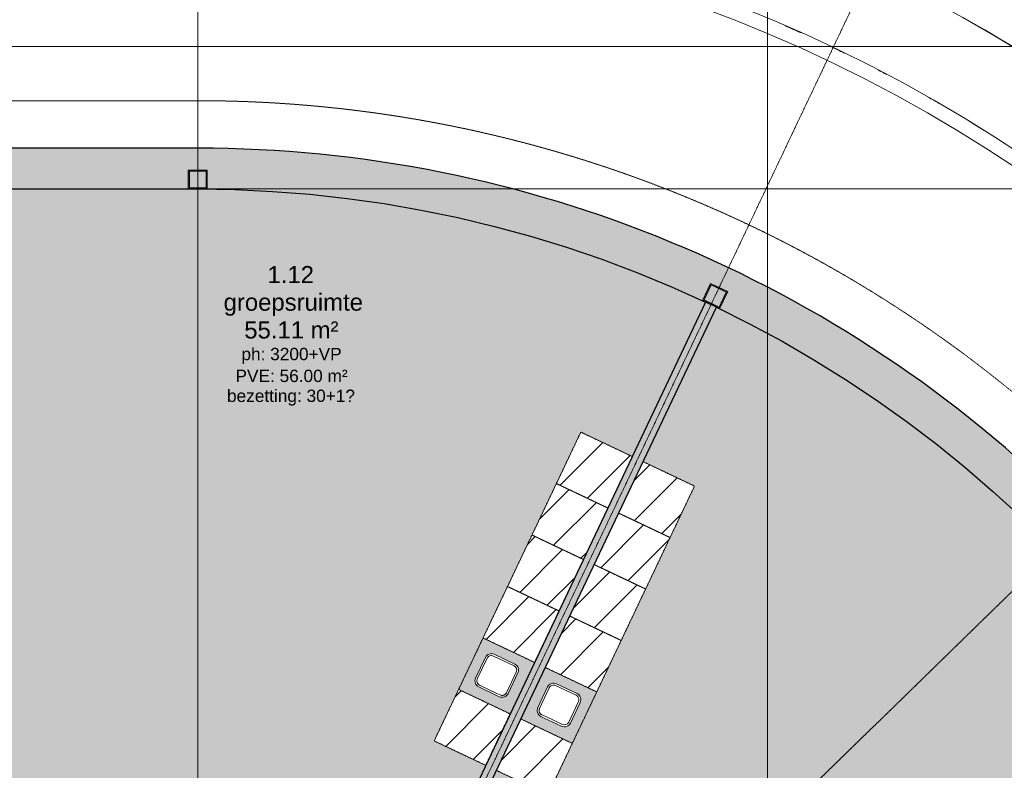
# Model space of a CAD drawing. Header units: millimetres. Extents: x -8912 to 113501, y 3237 to 48799.
# Tile 134 of 137: x 79939 to 90307, y 30578 to 38483. Entities that reach past the tile are written whole.
import ezdxf

# ---------------------------------------------------------------- set-up
doc = ezdxf.new("R2010")
doc.units = ezdxf.units.MM
for name, pattern in [('Hidden', [7.14375, 4.7625, -2.38125]), ('THO_hhidden', [2.5, 1.5, -1]), ('THO_stramienlijn', [20, 17, -1.5, 0, -1.5])]:
    doc.linetypes.add(name, pattern=pattern)
for name, color, linetype, lineweight in [('A-ANNO-DIMS', 7, 'Continuous', 13), ('A-ANNO-DIMS-100', 7, 'Continuous', 13), ('A-AREA-IDEN', 7, 'Continuous', 13), ('A-AREA-PATT', 7, 'Continuous', 13), ('A-GENM', 7, 'Continuous', 13), ('A-WALL', 7, 'Continuous', 25), ('A-WALL-PATT', 7, 'Continuous', 25), ('I-WALL', 7, 'Continuous', 18), ('P-SANR-FIXT', 7, 'Continuous', 13), ('S-COLS', 7, 'Continuous', 13), ('S-GRID', 7, 'Continuous', 13)]:
    doc.layers.add(name, color=color, linetype=linetype, lineweight=lineweight)
doc.layers.add('A-DETL', color=7, linetype='Continuous', lineweight=13, true_color=0x00a600)
doc.layers.add('A-DETL-MBND', color=9, linetype='Continuous', lineweight=13, true_color=0x808080)
doc.styles.add('Arial_2', font='arial.ttf', dxfattribs={"height": 180})
doc.styles.add('Arial_5', font='arial.ttf', dxfattribs={"height": 130})
doc.dimstyles.new('THO_18_-_transparant_blue', dxfattribs={"dimscale": 304.8, "dimtxt": 0.602515, "dimasz": 1.312336, "dimexe": 0.656168, "dimexo": 0.0625, "dimgap": 0.147638, "dimtad": 1, "dimdec": 3, "dimlfac": 304.8, "dimrnd": 0.001, "dimdsep": 46, "dimtxsty": 'Arial_2', "dimblk1": 'DOTSMALL', "dimblk2": 'DOTSMALL', "dimsah": 1, "dimcen": 0.09, "dimdle": 0.656168, "dimadec": 1, "dimazin": 0, "dimtfac": 1, "dimtdec": 4, "dimtix": 1, "dimtmove": 0, "dimatfit": 3, "dimfxl": 0.002153, "dimfxlon": 1, "dimtvp": 1, "dimtolj": 1, "dimtzin": 0, "dimarcsym": 2})

# ---------------------------------------------------------------- blocks, each defined once
blk = doc.blocks.new('NLRS_01_GM_WPB_dummy placeholder_gen_tho - kast 600x600x2100-V22-01 1e verdieping _plotview_')
at = {"layer": 'A-GENM', "true_color": 0x808080}
h = blk.add_hatch(dxfattribs=at)
h.set_pattern_fill('FP_25', color=8, style=0, pattern_type=2)
h.set_pattern_definition([(250.4, (41422.28, 57018.95), (282.6172, -100.6355), [])])
h.paths.add_polyline_path([(-300, 300), (-300, -300), (300, -300), (300, 300), (-125, 300)])
at = {"layer": 'A-GENM', "linetype": 'THO_hhidden'}
for p, q in [((300, 300), (-300, 300)), ((-300, 300), (-300, -300)), ((300, -300), (300, 300)), ((-300, -300), (300, -300))]:
    blk.add_line(p, q, dxfattribs=at)
blk = doc.blocks.new('NLRS_01_GM_WPB_dummy placeholder_gen_tho - kast 600x600x2100-V23-01 1e verdieping _plotview_')
at = {"layer": 'A-GENM', "true_color": 0x808080}
h = blk.add_hatch(dxfattribs=at)
h.set_pattern_fill('FP_26', color=8, style=0, pattern_type=2)
h.set_pattern_definition([(250.4, (41422.28, 56418.95), (282.6172, -100.6355), [])])
h.paths.add_polyline_path([(-300, 300), (-300, -300), (300, -300), (300, 300), (-144, 300)])
at = {"layer": 'A-GENM', "linetype": 'THO_hhidden'}
for p, q in [((300, 300), (-300, 300)), ((-300, 300), (-300, -300)), ((300, -300), (300, 300)), ((-300, -300), (300, -300))]:
    blk.add_line(p, q, dxfattribs=at)
blk = doc.blocks.new('NLRS_01_GM_WPB_dummy placeholder_gen_tho - kast 600x600x2100-V24-01 1e verdieping _plotview_')
at = {"layer": 'A-GENM', "true_color": 0x808080}
h = blk.add_hatch(dxfattribs=at)
h.set_pattern_fill('FP_27', color=8, style=0, pattern_type=2)
h.set_pattern_definition([(250.4, (41422.28, 55818.95), (282.6172, -100.6355), [])])
h.paths.add_polyline_path([(-300, 300), (-300, -300), (300, -300), (300, 300), (-247, 300)])
at = {"layer": 'A-GENM', "linetype": 'THO_hhidden'}
for p, q in [((300, 300), (-300, 300)), ((-300, 300), (-300, -300)), ((300, -300), (300, 300)), ((-300, -300), (300, -300))]:
    blk.add_line(p, q, dxfattribs=at)
blk = doc.blocks.new('NLRS_01_GM_WPB_dummy placeholder_gen_tho - kast 600x600x2100-V25-01 1e verdieping _plotview_')
at = {"layer": 'A-GENM', "true_color": 0x808080}
h = blk.add_hatch(dxfattribs=at)
h.set_pattern_fill('FP_28', color=8, style=0, pattern_type=2)
h.set_pattern_definition([(250.4, (41422.28, 55218.95), (282.6172, -100.6355), [])])
h.paths.add_polyline_path([(-300, 300), (-300, -300), (300, -300), (300, 300), (-243, 300)])
at = {"layer": 'A-GENM', "linetype": 'THO_hhidden'}
for p, q in [((300, 300), (-300, 300)), ((-300, 300), (-300, -300)), ((300, -300), (300, 300)), ((-300, -300), (300, -300))]:
    blk.add_line(p, q, dxfattribs=at)
blk = doc.blocks.new('NLRS_01_GM_WPB_dummy placeholder_gen_tho - kast 600x600x2100-V26-01 1e verdieping _plotview_')
at = {"layer": 'A-GENM', "true_color": 0x808080}
h = blk.add_hatch(dxfattribs=at)
h.set_pattern_fill('FP_29', color=8, style=0, pattern_type=2)
h.set_pattern_definition([(250.4, (41422.28, 54018.95), (282.6172, -100.6355), [])])
h.paths.add_polyline_path([(-300, 300), (-300, -300), (300, -300), (300, 300), (-77, 300)])
at = {"layer": 'A-GENM', "linetype": 'THO_hhidden'}
for p, q in [((300, 300), (-300, 300)), ((-300, 300), (-300, -300)), ((300, -300), (300, 300)), ((-300, -300), (300, -300))]:
    blk.add_line(p, q, dxfattribs=at)
blk = doc.blocks.new('NLRS_73_PF_UN_rvs gootsteen enkel 340x340 ic6zrl2n_gen_bcb - RVS gootsteen enkel 340x340-1972238-01 1e verdieping _plotview_')
at = {"layer": 'P-SANR-FIXT'}
for p, q in [((-81, 20), (-120, 20)), ((-120, 0), (-81, 0)), ((120, 20), (-81, 20)), ((-81, 0), (120, 0)), ((-190, -50), (-190, -290)), ((-170, -290), (-170, -50)), ((170, -50), (170, -290)), ((190, -290), (190, -50)), ((120, -340), (-120, -340)), ((-120, -360), (120, -360))]:
    blk.add_line(p, q, dxfattribs=at)
for centre, radius, start, end in [((-120, -50), 70, 90, 180), ((120, -50), 70, 0, 90), ((120, -50), 50, 0, 90), ((-120, -50), 50, 90, 180), ((-120, -50), 50, 165.9822, 180), ((-120, -50), 50, 151.917, 161.4219), ((-120, -50), 50, 137.768, 146.5606), ((-120, -50), 50, 123.4394, 132.232), ((-120, -50), 50, 108.5781, 118.083), ((-120, -50), 50, 90, 104.0178), ((-120, -290), 70, 180, 270), ((-120, -290), 50, 180, 270), ((120, -290), 70, 270, 360), ((120, -290), 50, 270, 0)]:
    blk.add_arc(centre, radius, start, end, dxfattribs=at)
blk = doc.blocks.new('NLRS_01_GM_WPB_dummy placeholder_gen_tho - kast 600x600x2100-V27-01 1e verdieping _plotview_')
at = {"layer": 'A-GENM', "true_color": 0x808080}
h = blk.add_hatch(dxfattribs=at)
h.set_pattern_fill('FP_30', color=8, style=0, pattern_type=2)
h.set_pattern_definition([(70.4, (-42147.28, -57018.95), (-282.6172, 100.6355), [])])
h.paths.add_polyline_path([(300, -300), (300, 300), (-300, 300), (-300, -300), (137, -300)])
at = {"layer": 'A-GENM', "linetype": 'THO_hhidden'}
for p, q in [((300, 300), (-300, 300)), ((-300, 300), (-300, -300)), ((300, -300), (300, 300)), ((-300, -300), (300, -300))]:
    blk.add_line(p, q, dxfattribs=at)
blk = doc.blocks.new('NLRS_01_GM_WPB_dummy placeholder_gen_tho - kast 600x600x2100-V28-01 1e verdieping _plotview_')
at = {"layer": 'A-GENM', "true_color": 0x808080}
h = blk.add_hatch(dxfattribs=at)
h.set_pattern_fill('FP_31', color=8, style=0, pattern_type=2)
h.set_pattern_definition([(70.4, (-42147.28, -56418.95), (-282.6172, 100.6355), [])])
h.paths.add_polyline_path([(300, -300), (300, 300), (-300, 300), (-300, -300), (53, -300)])
at = {"layer": 'A-GENM', "linetype": 'THO_hhidden'}
for p, q in [((300, 300), (-300, 300)), ((-300, 300), (-300, -300)), ((300, -300), (300, 300)), ((-300, -300), (300, -300))]:
    blk.add_line(p, q, dxfattribs=at)
blk = doc.blocks.new('NLRS_01_GM_WPB_dummy placeholder_gen_tho - kast 600x600x2100-V29-01 1e verdieping _plotview_')
at = {"layer": 'A-GENM', "true_color": 0x808080}
h = blk.add_hatch(dxfattribs=at)
h.set_pattern_fill('FP_32', color=8, style=0, pattern_type=2)
h.set_pattern_definition([(70.4, (-42147.28, -55818.95), (-282.6172, 100.6355), [])])
h.paths.add_polyline_path([(300, -300), (300, 300), (-300, 300), (-300, -300)])
at = {"layer": 'A-GENM', "linetype": 'THO_hhidden'}
for p, q in [((300, 300), (-300, 300)), ((-300, 300), (-300, -300)), ((300, -300), (300, 300)), ((-300, -300), (300, -300))]:
    blk.add_line(p, q, dxfattribs=at)
blk = doc.blocks.new('NLRS_01_GM_WPB_dummy placeholder_gen_tho - kast 600x600x2100-V30-01 1e verdieping _plotview_')
at = {"layer": 'A-GENM', "true_color": 0x808080}
h = blk.add_hatch(dxfattribs=at)
h.set_pattern_fill('FP_33', color=8, style=0, pattern_type=2)
h.set_pattern_definition([(70.4, (-42147.28, -55218.95), (-282.6172, 100.6355), [])])
h.paths.add_polyline_path([(300, -300), (300, 300), (-300, 300), (-300, -300), (255, -300)])
at = {"layer": 'A-GENM', "linetype": 'THO_hhidden'}
for p, q in [((300, 300), (-300, 300)), ((-300, 300), (-300, -300)), ((300, -300), (300, 300)), ((-300, -300), (300, -300))]:
    blk.add_line(p, q, dxfattribs=at)
blk = doc.blocks.new('NLRS_01_GM_WPB_dummy placeholder_gen_tho - kast 600x600x2100-V31-01 1e verdieping _plotview_')
at = {"layer": 'A-GENM', "true_color": 0x808080}
h = blk.add_hatch(dxfattribs=at)
h.set_pattern_fill('FP_34', color=8, style=0, pattern_type=2)
h.set_pattern_definition([(70.4, (-42147.28, -54018.95), (-282.6172, 100.6355), [])])
h.paths.add_polyline_path([(300, -300), (300, 300), (-300, 300), (-300, -300), (-170, -300)])
at = {"layer": 'A-GENM', "linetype": 'THO_hhidden'}
for p, q in [((300, 300), (-300, 300)), ((-300, 300), (-300, -300)), ((300, -300), (300, 300)), ((-300, -300), (300, -300))]:
    blk.add_line(p, q, dxfattribs=at)
blk = doc.blocks.new('NLRS_73_PF_UN_rvs gootsteen enkel 340x340 ic6zrl2n_gen_bcb - RVS gootsteen enkel 340x340-1975653-01 1e verdieping _plotview_')
at = {"layer": 'P-SANR-FIXT'}
for p, q in [((120, 360), (-120, 360)), ((-120, 340), (120, 340)), ((-190, 290), (-190, 50)), ((-170, 50), (-170, 290)), ((170, 290), (170, 50)), ((190, 50), (190, 290)), ((-81, 0), (-120, 0)), ((120, 0), (-81, 0)), ((-120, -20), (-81, -20)), ((-81, -20), (120, -20))]:
    blk.add_line(p, q, dxfattribs=at)
for centre, radius, start, end in [((-120, 290), 70, 90, 180), ((-120, 290), 50, 90, 180), ((120, 290), 70, 0, 90), ((120, 290), 50, 360, 90), ((-120, 50), 70, 180, 270), ((-120, 50), 50, 180, 270), ((-120, 50), 50, 180, 194.0178), ((-120, 50), 50, 198.5781, 208.083), ((-120, 50), 50, 213.4394, 222.232), ((-120, 50), 50, 227.768, 236.5606), ((-120, 50), 50, 241.917, 251.4219), ((-120, 50), 50, 255.9822, 270), ((120, 50), 70, 270, 360), ((120, 50), 50, 270, 360)]:
    blk.add_arc(centre, radius, start, end, dxfattribs=at)
blk = doc.blocks.new('NLRS_28_SCO_UN_koker_gen_bcb - K200_200_12_5-V113-01 1e verdieping _plotview_')
at = {"layer": 'S-COLS'}
h = blk.add_hatch(dxfattribs=at)
h.set_pattern_fill('FP_116', color=256, style=0, pattern_type=2)
h.set_pattern_definition([(45, (-57699.636, -36800.032), (-21.213203, 21.213203), []), (45, (-57699.636, -36779.032), (-21.213203, 21.213203), [])])
h.paths.add_polyline_path([(100, -100), (100, 100), (-100, 100), (-100, -100)])
h.paths.add_polyline_path([(87.5, -87.5), (-87.5, -87.5), (-87.5, 87.5), (87.5, 87.5)])
at = {"layer": 'S-COLS', "lineweight": 18}
for p, q in [((-100, 100), (100, 100)), ((-100, -100), (-100, 100)), ((-87.5, 87.5), (-87.5, -87.5)), ((87.5, 87.5), (-87.5, 87.5)), ((87.5, -87.5), (87.5, 87.5)), ((100, 100), (100, -100)), ((100, -100), (-100, -100)), ((-87.5, -87.5), (87.5, -87.5))]:
    blk.add_line(p, q, dxfattribs=at)
blk = doc.blocks.new('NLRS_28_SCO_UN_koker_gen_bcb - K200_200_12_5-2311152-01 1e verdieping _plotview_')
at = {"layer": 'S-COLS'}
h = blk.add_hatch(dxfattribs=at)
h.set_pattern_fill('FP_157', color=256, style=0, pattern_type=2)
h.set_pattern_definition([(250.4, (41784.847, 59219.71), (28.261724, -10.063547), []), (250.4, (41793.855, 59200.74), (28.261724, -10.063547), [])])
h.paths.add_polyline_path([(-100, 100), (-100, -100), (100, -100), (100, 100)])
h.paths.add_polyline_path([(-87.5, 87.5), (87.5, 87.5), (87.5, -87.5), (-87.5, -87.5)])
at = {"layer": 'S-COLS', "lineweight": 18}
for p, q in [((100, 100), (-100, 100)), ((-100, 100), (-100, -100)), ((-87.5, -87.5), (-87.5, 87.5)), ((-87.5, 87.5), (87.5, 87.5)), ((87.5, 87.5), (87.5, -87.5)), ((100, -100), (100, 100)), ((-100, -100), (100, -100)), ((87.5, -87.5), (-87.5, -87.5))]:
    blk.add_line(p, q, dxfattribs=at)
blk = doc.blocks.new('DIMBLOCK71-01 1e verdieping _plotview_')
at = {"layer": 'A-ANNO-DIMS-100', "true_color": 0x0000ff}
h = blk.add_hatch(color=5, dxfattribs=at)
edge = h.paths.add_edge_path()
edge.add_arc((88894, 39010), 50, 0, 360)
h = blk.add_hatch(color=5, dxfattribs=at)
edge = h.paths.add_edge_path()
edge.add_arc((93631, 35624), 50, 0, 360)
at = {"layer": 'A-ANNO-DIMS-100', "color": 5, "true_color": 0x0000ff}
for p, q in [((88894, 39010), (88980, 39191)), ((88894, 39010), (88808, 38830)), ((93631, 35624), (93774, 35764)), ((93631, 35624), (93488, 35484)), ((93631, 35624), (93631, 35624))]:
    blk.add_line(p, q, dxfattribs=at)
for centre in [(88894, 39010), (93631, 35624)]:
    blk.add_circle(centre, 50, dxfattribs=at)
for start, end in [(43.5858, 65.2943), (44.28, 64.6)]:
    blk.add_arc((81814, 24100), 16506, start, end, dxfattribs=at)
at = {"layer": 'A-ANNO-DIMS-100', "color": 0, "insert": (91336, 37925), "char_height": 180, "width": 705.2, "attachment_point": 1, "rotation": 324.44, "line_spacing_factor": 0.941778, "style": 'Arial_2'}
blk.add_mtext('20.3°', dxfattribs=at)
blk = doc.blocks.new('_DotSmall')
at = {"color": 0, "linetype": 'ByBlock', "const_width": 0.5}
blk.add_lwpolyline([(-0.0625, 0, 1), (0.0625, 0, 1)], format="xyb", close=True, dxfattribs=at)
blk = doc.blocks.new('DIMBLOCK72-01 1e verdieping _plotview_')
at = {"layer": 'A-ANNO-DIMS-100', "true_color": 0x0000ff}
h = blk.add_hatch(color=5, dxfattribs=at)
edge = h.paths.add_edge_path()
edge.add_arc((93622, 35615), 50, 0, 360)
h = blk.add_hatch(color=5, dxfattribs=at)
edge = h.paths.add_edge_path()
edge.add_arc((96886, 30798), 50, 0, 360)
at = {"layer": 'A-ANNO-DIMS-100', "color": 5, "true_color": 0x0000ff}
for p, q in [((93622, 35615), (93765, 35755)), ((93622, 35615), (93479, 35475)), ((96886, 30798), (96703, 30717)), ((96886, 30798), (97069, 30879)), ((96886, 30798), (96886, 30798))]:
    blk.add_line(p, q, dxfattribs=at)
for centre in [(93622, 35615), (96886, 30798)]:
    blk.add_circle(centre, 50, dxfattribs=at)
for start, end in [(23.2652, 44.9748), (23.96, 44.28)]:
    blk.add_arc((81814, 24100), 16493, start, end, dxfattribs=at)
at = {"layer": 'A-ANNO-DIMS-100', "color": 0, "insert": (95534, 33751), "char_height": 180, "width": 705.2, "attachment_point": 1, "rotation": 304.12, "line_spacing_factor": 0.941778, "style": 'Arial_2'}
blk.add_mtext('20.3°', dxfattribs=at)
blk = doc.blocks.new('DIMBLOCK73-01 1e verdieping _plotview_')
at = {"layer": 'A-ANNO-DIMS-100', "true_color": 0x0000ff}
h = blk.add_hatch(color=5, dxfattribs=at)
edge = h.paths.add_edge_path()
edge.add_arc((96883, 30796), 50, 0, 360)
h = blk.add_hatch(color=5, dxfattribs=at)
edge = h.paths.add_edge_path()
edge.add_arc((98304, 24100), 50, 0, 360)
at = {"layer": 'A-ANNO-DIMS-100', "color": 5, "true_color": 0x0000ff}
for p, q in [((96883, 30796), (96700, 30715)), ((96883, 30796), (97065, 30878)), ((98304, 24100), (98104, 24100)), ((98304, 24100), (98304, 24100)), ((98304, 24100), (98504, 24100))]:
    blk.add_line(p, q, dxfattribs=at)
for centre in [(96883, 30796), (98304, 24100)]:
    blk.add_circle(centre, 50, dxfattribs=at)
for start, end in [(359.3051, 24.6549), (360, 23.96)]:
    blk.add_arc((81814, 24100), 16490, start, end, dxfattribs=at)
at = {"layer": 'A-ANNO-DIMS-100', "color": 0, "insert": (98156, 27868), "char_height": 180, "width": 705.2, "attachment_point": 1, "rotation": 281.98, "line_spacing_factor": 0.941778, "style": 'Arial_2'}
blk.add_mtext('24.0°', dxfattribs=at)
blk = doc.blocks.new('DIMBLOCK78-01 1e verdieping _plotview_')
at = {"layer": 'A-ANNO-DIMS-100', "true_color": 0x0000ff}
h = blk.add_hatch(color=5, dxfattribs=at)
edge = h.paths.add_edge_path()
edge.add_arc((81814, 40608), 50, 0, 360)
h = blk.add_hatch(color=5, dxfattribs=at)
edge = h.paths.add_edge_path()
edge.add_arc((88895, 39012), 50, 0, 360)
at = {"layer": 'A-ANNO-DIMS-100', "color": 5, "true_color": 0x0000ff}
for p, q in [((81814, 40608), (81814, 40808)), ((81814, 40608), (81814, 40408)), ((88895, 39012), (88981, 39193)), ((88895, 39012), (88809, 38831)), ((88895, 39012), (88895, 39012))]:
    blk.add_line(p, q, dxfattribs=at)
for centre in [(81814, 40608), (88895, 39012)]:
    blk.add_circle(centre, 50, dxfattribs=at)
for start, end in [(63.9058, 90.6942), (64.6, 90)]:
    blk.add_arc((81814, 24100), 16508, start, end, dxfattribs=at)
at = {"layer": 'A-ANNO-DIMS-100', "color": 0, "insert": (85218, 40540), "char_height": 180, "width": 705.2, "attachment_point": 1, "rotation": 347.3, "line_spacing_factor": 0.941778, "style": 'Arial_2'}
blk.add_mtext('25.4°', dxfattribs=at)

msp = doc.modelspace()

# ---------------------------------------------------------------- hatches: boundary and pattern name
at = {"layer": 'A-AREA-PATT', "true_color": 0xeefae6}
h = msp.add_hatch(color=7, dxfattribs=at)
h.paths.add_polyline_path([(80490.2656659, 30162.5), (81714.0353158, 30162.5), (81714.0353158, 30200.0112251), (81914.0353158, 30200.0112251), (81914.0353158, 30162.5), (84581.9532952, 30162.5), (84615.5519814, 30233.2590971), (84649.4954546, 30217.1416486), (87162.0819638, 35508.6685822), (86802.3026551, 35670.5013523), (86404.1658163, 35833.5917774), (86068.4316394, 35959.9918598), (85695.0593415, 36087.3658115), (85317.8825068, 36202.9886111), (84912.9662566, 36312.5616845), (84553.5975703, 36398.539007), (84167.2386921, 36478.2749065), (83778.57299, 36545.8764482), (83369.6552987, 36603.2937643), (82980.6392287, 36645.6161955), (82571.067987, 36676.7519458), (82192.7171086, 36694.0402736), (81814.0122344, 36699.9690021), (77376.5348931, 36699.9690021), (77376.5348931, 33506.234501), (77526.5348931, 33506.234501), (77526.5348931, 34431.234501), (77576.5348931, 34431.234501), (77576.5348931, 32431.234501), (77526.5348931, 32431.234501), (77526.5348931, 33356.234501), (77376.5348931, 33356.234501), (77376.5348931, 30162.5), (79314.0353158, 30162.5), (79314.0353158, 30200.0209407), (79514.0353158, 30200.0209407), (79514.0353158, 30162.5), (80398.9651186, 30162.5)])
h.paths.add_polyline_path([(84615.5519814, 30162.5), (84623.5498494, 30162.5), (84643.9070541, 30205.9576073), (84621.0715351, 30215.7412411), (84595.7908881, 30162.5)])
h.paths.add_polyline_path([(79326.5353158, 30162.5), (79501.5353158, 30162.5), (79501.5353158, 30187.5209407), (79326.5353158, 30187.5209407)])
h.paths.add_polyline_path([(81901.5353158, 30162.5), (81901.5353158, 30187.5112251), (81726.5353158, 30187.5112251), (81726.5353158, 30162.5)])
h.paths.add_polyline_path([(84845.5517139, 30630.0683837), (84303.5505382, 30887.4294638), (85847.7170185, 34139.4365181), (86389.7181942, 33882.075438), (84958.4686255, 30867.8708473)])
h = msp.add_hatch(color=7, dxfattribs=at)
h.paths.add_polyline_path([(87889.3096438, 26162.5), (90804.4499639, 26162.5), (90804.4499639, 26312.5), (89879.4499639, 26312.5), (89879.4499639, 26362.5), (91879.4499639, 26362.5), (91879.4499639, 26312.5), (90954.4499639, 26312.5), (90954.4499639, 26162.5), (94244.0698722, 26162.5), (94174.3997935, 26545.6187133), (94092.923848, 26926.4015622), (93999.7201375, 27304.4848548), (93894.8776824, 27679.5074772), (93778.4966195, 28051.1112392), (93646.242166, 28430.5648585), (93501.4022435, 28806.9603393), (93345.9390499, 29175.600367), (93199.9724481, 29496.2952593), (93027.7821889, 29845.5579433), (92829.6011121, 30216.0297878), (92645.6010051, 30536.8075856), (92447.6576577, 30859.1120207), (92233.7139008, 31184.4763958), (91995.7583837, 31521.8215121), (91776.1842259, 31814.6013037), (91533.0353022, 32118.7599936), (91280.6036058, 32415.2598188), (91019.1302383, 32703.8175875), (90748.8649375, 32984.1576933), (90470.0658381, 33256.0123786), (90182.9992259, 33519.1219905), (89887.939283, 33773.2352287), (89585.167826, 34018.1093854), (89248.2453136, 34272.5221943), (88957.6541874, 34479.2139682), (88633.5113545, 34695.0039856), (88302.8551327, 34900.6745248), (87940.9720729, 35109.5287449), (87622.0008335, 35281.5168218), (87274.9935151, 35455.0404017), (86502.6403405, 33828.4585464), (87044.6362815, 33571.0974663), (85500.4698012, 30319.090412), (84958.4686255, 30576.4207797), (84762.7708079, 30163.3548819), (84796.2192412, 30147.4724943), (84765.4436624, 30082.6588834), (87802.0255997, 26870.4442396), (87864.114203, 26898.0351093), (87945.3319036, 26715.2683587), (87876.5353158, 26684.6966018), (87877.1680248, 26162.5), (87884.9855157, 26162.5)])
h.paths.add_polyline_path([(87876.5353158, 26698.3752386), (87928.8328754, 26721.6151744), (87857.7673874, 26881.5360811), (87811.1312272, 26860.8119522), (87876.5353158, 26791.5393565), (87876.5353158, 26711.9040902)])
h.paths.add_polyline_path([(84756.2326982, 30092.4026), (84779.5658748, 30141.5424532), (84757.0508293, 30152.2333181), (84737.8665348, 30111.831043), (84749.0613679, 30099.9887125)])
at = {"layer": 'A-GENM', "true_color": 0xdcf8f8}
h = msp.add_hatch(color=7, dxfattribs=at)
h.paths.add_polyline_path([(85102.912794, 31172.0695594), (85360.273874, 31714.0707352), (84818.2726983, 31971.4318152), (84560.9116182, 31429.4306395), (85082.8989114, 31181.5728496)])
h.paths.add_polyline_path([(85025.2793677, 31346.6203913), (85007.0291033, 31347.5449092), (84989.6399843, 31353.1614408), (84770.4589732, 31457.6459133), (84757.4965786, 31466.0316622), (84744.3897434, 31481.2624313), (84736.9209503, 31495.8577308), (84733.1717038, 31515.3293997), (84734.0149664, 31531.975678), (84739.6314966, 31549.3647965), (84843.1557606, 31767.0994014), (84852.4106583, 31781.0685795), (84861.8655736, 31790.6277942), (84876.0277745, 31799.3732841), (84891.3041484, 31804.469183), (84905.5351355, 31806.1270105), (84921.0112927, 31804.469183), (84935.8348648, 31799.3732841), (85158.3738158, 31692.8668799), (85167.5386395, 31686.5941253), (85177.0978532, 31677.1392108), (85185.8433389, 31662.9770209), (85190.9392396, 31647.7006518), (85192.5970688, 31633.4696477), (85190.9392396, 31617.9934867), (85185.8433389, 31603.169914), (85082.2945956, 31385.4353232), (85072.9731228, 31371.02652), (85059.4145039, 31358.7753674), (85041.6064077, 31350.1206058), (85029.5918579, 31347.5449092)])
h = msp.add_hatch(color=7, dxfattribs=at)
h.paths.add_polyline_path([(85757.8308813, 30861.0915877), (86015.1919613, 31403.0927634), (85473.18338, 31660.4140975), (85215.8403343, 31118.4476209), (85737.8169952, 30870.5948796)])
h.paths.add_polyline_path([(85680.1974502, 31035.6424192), (85661.9471867, 31036.5669382), (85641.8677493, 31043.4609281), (85426.8234651, 31145.7322201), (85412.4146629, 31155.0536931), (85400.163511, 31168.6123125), (85391.50875, 31186.4204101), (85388.0085364, 31202.7474493), (85388.9330551, 31220.9977136), (85394.5495875, 31238.3868323), (85497.4940149, 31455.187293), (85505.7607023, 31468.5052654), (85516.7836543, 31479.6498172), (85530.9458666, 31488.3953134), (85549.3342227, 31493.8591454), (85560.4532258, 31495.149038), (85575.929376, 31493.4912122), (85590.7529493, 31488.3953137), (85808.4875536, 31384.8710486), (85820.8713875, 31377.184195), (85832.0159376, 31366.1612427), (85840.7614308, 31351.9990348), (85846.2252632, 31333.6106739), (85847.5151546, 31322.4916696), (85845.857329, 31307.0155242), (85840.7614308, 31292.1919519), (85736.2769624, 31073.0109463), (85725.9716249, 31058.3140689), (85714.3325858, 31047.797392), (85698.0651342, 31039.4729178), (85684.5099471, 31036.5669382)])
at = {"layer": 'A-WALL-PATT', "lineweight": 18, "true_color": 0x808080}
h = msp.add_hatch(color=8, dxfattribs=at)
h.paths.add_polyline_path([(81650.0249684, 36699.9690021), (81714.0353158, 36700.0323559), (81714.0353158, 36900.0323559), (81814.0354239, 36900.0323559), (81814.0354239, 37129.9690021), (48214.0287665, 37129.9690021), (48214.0287665, 36699.9690021), (80984.7178383, 36699.9690021)])
h.paths.add_polyline_path([(50714.0353158, 36700.0322951), (50514.0353158, 36700.0322951), (50514.0353158, 36900.0322951), (50714.0353158, 36900.0322951), (50714.0353158, 36712.5322951)])
h.paths.add_polyline_path([(61514.0353158, 36700.0322951), (61314.0353158, 36701.1964039), (61314.0353158, 36900.0322951), (61514.0353158, 36900.0322951), (61514.0353158, 36712.5322951)])
h.paths.add_polyline_path([(57901.5353158, 36700.0322951), (57714.0353158, 36700.0322951), (57714.0353158, 36900.0322951), (57914.0353158, 36900.0322951), (57914.0353158, 36700.0322951)])
h.paths.add_polyline_path([(54114.0353158, 36700.0322951), (54114.0353158, 36900.0322951), (54314.0353158, 36900.0322951), (54314.0353158, 36700.0322951), (54126.5353158, 36700.0322951)])
h.paths.add_polyline_path([(79514.0353158, 36700.0323559), (79314.0353158, 36700.0323559), (79314.0353158, 36900.0323559), (79514.0353158, 36900.0323559), (79514.0353158, 36712.5323559)])
h.paths.add_polyline_path([(75726.5353158, 36700.0323559), (75714.0353158, 36700.0323559), (75714.0353158, 36900.0323559), (75914.0353158, 36900.0323559), (75914.0353158, 36700.0323559), (75901.5353158, 36700.0323559)])
h.paths.add_polyline_path([(72301.5353158, 36700.0323559), (72114.0353158, 36700.0323559), (72114.0353158, 36900.0323559), (72314.0353158, 36900.0323559), (72314.0353158, 36700.0323559)])
h.paths.add_polyline_path([(68514.0353158, 36700.0323559), (68514.0353158, 36900.0323559), (68714.0353158, 36900.0323559), (68714.0353158, 36700.0323559), (68526.5353158, 36700.0323559)])
h.paths.add_polyline_path([(50526.5353158, 36712.5322951), (50701.5353158, 36712.5322951), (50701.5353158, 36887.5322951), (50526.5353158, 36887.5322951)])
h.paths.add_polyline_path([(61501.5353158, 36712.5322951), (61501.5353158, 36887.5322951), (61326.5353158, 36887.5322951), (61326.5353158, 36712.5322951), (61476.5353158, 36712.5322951)])
h.paths.add_polyline_path([(57901.5353158, 36712.5322951), (57901.5353158, 36887.5322951), (57726.5353158, 36887.5322951), (57726.5353158, 36712.5322951)])
h.paths.add_polyline_path([(54301.5353158, 36712.5322951), (54301.5353158, 36887.5322951), (54126.5353158, 36887.5322951), (54126.5353158, 36712.5322951)])
h.paths.add_polyline_path([(81814.0354239, 36712.5323559), (81814.0354239, 36887.5323559), (81726.5353158, 36887.5323559), (81726.5353158, 36712.5323559)])
h.paths.add_polyline_path([(79501.5353158, 36712.5323559), (79501.5353158, 36887.5323559), (79326.5353158, 36887.5323559), (79326.5353158, 36712.5323559)])
h.paths.add_polyline_path([(75901.5353158, 36712.5323559), (75901.5353158, 36887.5323559), (75726.5353158, 36887.5323559), (75726.5353158, 36712.5323559)])
h.paths.add_polyline_path([(72301.5353158, 36712.5323559), (72301.5353158, 36887.5323559), (72126.5353158, 36887.5323559), (72126.5353158, 36712.5323559)])
h.paths.add_polyline_path([(68701.5353158, 36712.5323559), (68701.5353158, 36887.5323559), (68526.5353158, 36887.5323559), (68526.5353158, 36712.5323559), (68676.5353158, 36712.5323559)])
h = msp.add_hatch(color=8, dxfattribs=at)
h.paths.add_polyline_path([(94844.02466, 24099.9862072), (94837.8447921, 24501.2454187), (94819.3110503, 24902.1240113), (94788.441015, 25302.2417271), (94745.2639683, 25701.21903), (94689.590745, 26100.022899), (94622.1643003, 26494.2400203), (94542.3584465, 26887.5314787), (94443.4303118, 27304.4848548), (94342.4872355, 27679.5074772), (94230.5075284, 28051.1112392), (94103.3274497, 28430.5648585), (93964.1384143, 28806.9603393), (93813.424269, 29178.8909672), (93651.3279753, 29546.0039433), (93478.0032915, 29907.9510383), (93293.6146267, 30264.3889233), (93098.3368848, 30614.9794952), (92892.3552988, 30959.3901974), (92675.8652546, 31297.2943353), (92449.0721064, 31628.371386), (92212.1909815, 31952.3073029), (91965.4465759, 32268.7948127), (91709.0729418, 32577.5337078), (91443.3132654, 32878.2311305), (91168.419636, 33170.6018508), (90884.652807, 33454.3685372), (90592.2819485, 33729.2620197), (90291.5843922, 33995.021545), (89982.8453683, 34251.3950238), (89666.3577344, 34498.1392703), (89342.4216985, 34735.0202325), (89011.3445337, 34961.8132142), (88673.4402871, 35178.3030885), (88302.8551327, 35398.8635064), (87966.0013371, 35585.9960814), (87622.0008335, 35763.9505528), (87260.0536514, 35937.2750546), (86892.9405939, 36099.3711638), (86521.0098902, 36250.0851222), (86144.6143394, 36389.2739685), (85764.1109757, 36516.8056734), (85379.8607297, 36632.5592654), (84976.5606191, 36740.1098928), (84601.580739, 36828.3041896), (84208.2892404, 36908.1098457), (83778.57299, 36980.5304294), (83387.9814705, 37034.162051), (82980.6392287, 37077.1365519), (82602.5540694, 37105.8854361), (82208.4881373, 37123.8941589), (81814.0353158, 37129.969002), (81814.0354314, 36900.0323559), (81914.0353158, 36900.0323559), (81914.0353158, 36700.0323559), (81814.0355319, 36699.969002), (82215.2945304, 36693.4734552), (82616.1731323, 36674.2038467), (83016.2908637, 36642.1739351), (83415.2681883, 36597.4070554), (83812.7266518, 36539.9360213), (84167.2386921, 36478.2749065), (84553.5975703, 36398.539007), (84937.2708794, 36306.7469141), (85317.8825068, 36202.9886111), (85695.0593415, 36087.3658115), (86068.4316394, 35959.9918598), (86437.633386, 35820.9916197), (86802.3026551, 35670.5013523), (87218.6054501, 35482.0009184), (87308.8984106, 35438.0984538), (87637.7891397, 35273.0512464), (87978.4388113, 35088.8161712), (88329.0294813, 34884.3938924), (88633.5113545, 34695.0039856), (88968.4034, 34471.5682639), (89277.7617522, 34251.3950238), (89613.7144851, 33995.021545), (89887.939283, 33773.2352287), (90182.9992259, 33519.1219905), (90470.0658381, 33256.0123786), (90748.8649375, 32984.1576933), (91019.1302383, 32703.8175875), (91280.6036058, 32415.2598188), (91533.0353022, 32118.7599936), (91776.1842259, 31814.6013037), (92009.8181414, 31503.0742562), (92233.7139008, 31184.4763958), (92447.6576577, 30859.1120207), (92655.1175218, 30520.8756353), (92844.8814993, 30189.3329358), (93027.7821889, 29845.5579433), (93199.9724481, 29496.2952593), (93375.2754415, 29108.4435864), (93511.5742148, 28782.6460865), (93650.6881063, 28418.9412159), (93778.8253647, 28050.0615588), (93898.7066072, 27665.811371), (94006.2050149, 27278.1787799), (94092.923848, 26926.4015622), (94174.3997935, 26545.6187133), (94254.2757719, 26100.022899), (94264.1663383, 26037.5018304), (94318.0468955, 25652.2183325), (94360.0071257, 25265.4569266), (94390.0073226, 24877.5844808), (94408.0188868, 24488.9707529), (94414.02466, 24099.9862076), (94414.02466, 24200), (94614.02466, 24200), (94614.02466, 24099.9862072), (94837.8447921, 24099.9862072)])
h.paths.add_polyline_path([(94601.52466, 24099.9862072), (94601.52466, 24187.5), (94426.52466, 24187.5), (94426.52466, 24099.9862072)])
h.paths.add_polyline_path([(93368.9286259, 29125.3969543), (93287.7109253, 29308.1637048), (93470.4776758, 29389.3814055), (93551.6953764, 29206.6146549), (93375.2754415, 29128.2173457)])
h.paths.add_polyline_path([(93375.2754415, 29141.8959825), (93535.1963482, 29212.9614705), (93464.1308602, 29372.8823773), (93304.2099535, 29301.8168892), (93374.7919763, 29142.9839394)])
h.paths.add_polyline_path([(87308.8984106, 35439.1866796), (87128.2311508, 35524.9732824), (87214.0177537, 35705.6405423), (87394.6850135, 35619.8539394), (87316.4328156, 35455.0541957)])
h.paths.add_polyline_path([(87302.9683696, 35455.840046), (87378.0316471, 35613.9238983), (87219.9477948, 35688.9871758), (87144.8845173, 35530.9033235), (87285.3005928, 35464.2292724)])
h.paths.add_polyline_path([(81901.5353158, 36712.5323559), (81901.5353158, 36887.5323559), (81814.0354377, 36887.5323559), (81814.0355256, 36712.5323559), (81825.9300976, 36712.5323559)])
at = {"layer": 'A-WALL-PATT', "lineweight": 18, "true_color": 0xafafaf}
h = msp.add_hatch(color=253, dxfattribs=at)
h.paths.add_polyline_path([(84681.9875518, 29994.1494657), (84756.1970175, 30152.6387353), (84643.9070541, 30205.3724331), (84569.0705145, 30047.7660925), (84680.354011, 29994.9251233)])
h.paths.add_polyline_path([(84762.412492, 30163.5250218), (87274.9989236, 35455.0517921), (87162.0819638, 35508.6685822), (84649.4954546, 30217.1416486), (84761.866288, 30163.784377)])

# ---------------------------------------------------------------- linework, layer by layer
at = {"layer": 'A-DETL', "color": 7, "linetype": 'THO_hhidden'}
msp.add_line((81814.0418651, 37629.9726044), (48214.0287665, 37629.9726044), dxfattribs=at)
msp.add_arc((81814.0418651, 24099.9862072), 13529.9827949, 270, 90.00002879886, dxfattribs=at)
at = {"layer": 'A-DETL-MBND'}
for start, end in [(65.92836801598, 66.60525744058), (64.08173255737, 64.71375846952), (62.25114064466, 62.62810717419), (59.93321725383, 60.42599544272), (57.93870404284, 58.59229756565)]:
    msp.add_arc((81806.2359607, 24099.9982742), 15599.9968109, start, end, dxfattribs=at)
at = {"layer": 'A-GENM', "linetype": 'THO_hhidden'}
for p, q in [((84818.2726983, 31971.4318152), (84560.9116182, 31429.4306395)), ((85757.8308813, 30861.0915877), (86015.1919613, 31403.0927634))]:
    msp.add_line(p, q, dxfattribs=at)
at = {"layer": 'A-WALL'}
msp.add_arc((81814.0418651, 24099.986207), 12599.982795, 64.31584470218, 64.88425832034, dxfattribs=at)
at = {"layer": 'I-WALL', "lineweight": 25}
for p, q in [((81814.0354239, 37129.9690021), (48214.0287665, 37129.9690021)), ((77376.5348931, 36699.9690021), (81814.0354239, 36699.9690021)), ((87162.0819638, 35508.6685822), (84649.4954546, 30217.1416486)), ((84762.412492, 30163.5250218), (87274.9989236, 35455.0517921))]:
    msp.add_line(p, q, dxfattribs=at)
at = {"layer": 'I-WALL', "lineweight": 25, "flags": 128}
for points in [[(81814.0355319, 36699.969002), (82208.488246, 36693.7933553), (82602.5542823, 36675.2720727), (82995.8473433, 36644.4233106), (83387.9818853, 36601.2773103), (83778.5735009, 36545.8763675), (84167.2392955, 36478.2747918), (84553.5982625, 36398.5388528), (84937.2716563, 36306.7467153), (85317.8833644, 36202.9883628), (85695.0602754, 36087.3655092), (86068.432645, 35959.9914991), (86437.6344585, 35820.9911966), (86802.3037898, 35670.5008631), (87162.0843436, 35508.6674565)], [(87274.9935151, 35455.0541957), (87623.2743857, 35280.8799082), (87966.0039962, 35096.0276935), (88302.8577629, 34900.6729759), (88633.5139455, 34695.0023458), (88957.6567293, 34479.2122431), (89274.976521, 34253.5087729), (89585.1702439, 34018.1075087), (89887.9416276, 33773.2332865), (90183.0014908, 33519.1199899), (90470.0680176, 33256.0103268), (90748.8670268, 32984.1555978), (91019.1322335, 32703.815456), (91280.6055035, 32415.2576587), (91533.0371, 32118.7578123), (91776.1859221, 31814.5991086), (92009.8197349, 31503.0720545), (92233.7153913, 31184.4741943), (92447.6590454, 30859.1098261), (92651.4463566, 30527.2897102)]]:
    msp.add_lwpolyline(points, dxfattribs=at)
at = {"layer": 'I-WALL'}
for centre, radius in [((81806.2359607, 24099.9982742), 15599.9968109), ((89314.0378809, 24099.9997671), 15599.9981706), ((81806.2359607, 24099.9982742), 15449.9968109), ((89314.0378809, 24099.9997671), 15449.9981706)]:
    msp.add_arc(centre, radius, 270, 90, dxfattribs=at)
at = {"layer": 'I-WALL', "lineweight": 25}
msp.add_arc((81814.0418651, 24099.9862072), 13029.9827949, 360, 90.00002879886, dxfattribs=at)
at = {"layer": 'S-GRID', "color": 5, "linetype": 'THO_stramienlijn', "true_color": 0x0000ff}
for p, q in [((81814.0353158, 4950), (81814.0353158, 42050)), ((87814.0353158, 4950), (87814.0353158, 42050)), ((81814.0450428, 24100.017333), (89411.3904601, 40099.9979377)), ((81814.0459647, 24100.0069168), (96499.6645382, 38421.0961878)), ((22619.0885135, 38199.9998099), (107144.8050682, 38199.9998099)), ((22619.0885135, 36700), (107144.8050682, 36700))]:
    msp.add_line(p, q, dxfattribs=at)

# ---------------------------------------------------------------- block references
at = {"layer": 'A-GENM', "linetype": 'THO_hhidden'}
for name, p, rotation in [('NLRS_01_GM_WPB_dummy placeholder_gen_tho - kast 600x600x2100-V22-01 1e verdieping _plotview_', (85990.0370663, 33739.7553902), 154.5999999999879), ('NLRS_01_GM_WPB_dummy placeholder_gen_tho - kast 600x600x2100-V27-01 1e verdieping _plotview_', (86644.9551536, 33428.7774185), 334.6000000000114), ('NLRS_01_GM_WPB_dummy placeholder_gen_tho - kast 600x600x2100-V23-01 1e verdieping _plotview_', (85732.6759862, 33197.7542145), 154.5999999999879), ('NLRS_01_GM_WPB_dummy placeholder_gen_tho - kast 600x600x2100-V28-01 1e verdieping _plotview_', (86387.5940736, 32886.7762428), 334.6000000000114), ('NLRS_01_GM_WPB_dummy placeholder_gen_tho - kast 600x600x2100-V24-01 1e verdieping _plotview_', (85475.3149062, 32655.7530388), 154.5999999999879), ('NLRS_01_GM_WPB_dummy placeholder_gen_tho - kast 600x600x2100-V29-01 1e verdieping _plotview_', (86130.2329935, 32344.775067), 334.6000000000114), ('NLRS_01_GM_WPB_dummy placeholder_gen_tho - kast 600x600x2100-V25-01 1e verdieping _plotview_', (85217.9538262, 32113.751863), 154.5999999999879), ('NLRS_01_GM_WPB_dummy placeholder_gen_tho - kast 600x600x2100-V30-01 1e verdieping _plotview_', (85872.8719135, 31802.7738913), 334.6000000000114), ('NLRS_01_GM_WPB_dummy placeholder_gen_tho - kast 600x600x2100-V26-01 1e verdieping _plotview_', (84703.2316661, 31029.7495116), 154.5999999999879), ('NLRS_01_GM_WPB_dummy placeholder_gen_tho - kast 600x600x2100-V31-01 1e verdieping _plotview_', (85358.1497534, 30718.7715399), 334.6000000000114)]:
    msp.add_blockref(name, p, dxfattribs=dict(at, rotation=rotation))
at = {"layer": 'P-SANR-FIXT'}
for name, p, rotation in [('NLRS_73_PF_UN_rvs gootsteen enkel 340x340 ic6zrl2n_gen_bcb - RVS gootsteen enkel 340x340-1972238-01 1e verdieping _plotview_', (84889.8184491, 31422.700364), 154.5999999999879), ('NLRS_73_PF_UN_rvs gootsteen enkel 340x340 ic6zrl2n_gen_bcb - RVS gootsteen enkel 340x340-1975653-01 1e verdieping _plotview_', (85544.7365364, 31111.7223923), 334.6000000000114)]:
    msp.add_blockref(name, p, dxfattribs=dict(at, rotation=rotation))
at = {"layer": 'S-COLS', "linetype": 'Hidden'}
msp.add_blockref('NLRS_28_SCO_UN_koker_gen_bcb - K200_200_12_5-V113-01 1e verdieping _plotview_', (81814.0353158, 36800.0323559), dxfattribs=at)
at = {"layer": 'S-COLS', "linetype": 'Hidden', "rotation": 154.6001344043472}
msp.add_blockref('NLRS_28_SCO_UN_koker_gen_bcb - K200_200_12_5-2311152-01 1e verdieping _plotview_', (87261.4580822, 35572.4136109), dxfattribs=at)

# ---------------------------------------------------------------- texts
at = {"layer": 'A-AREA-IDEN', "attachment_point": 1}
for s, insert, char_height, width, style in [('1.12', (82548.2865919, 35888.4602868), 180, 585.231875, 'Arial_2'), ('groepsruimte', (82086.3679846, 35598.3423559), 180, 1715.61125, 'Arial_2'), ('55.11 m²', (82303.7865919, 35305.5899895), 180, 1178.480625, 'Arial_2'), ('ph: 3200+VP', (82273.7865919, 35026.9418902), 130, 1250.6325, 'Arial_5'), ('PVE: 56.00 m²', (82211.2865919, 34796.9418902), 130, 1402.953125, 'Arial_5'), ('bezetting: 30+1?', (82121.7865919, 34586.9418902), 130, 1619.40875, 'Arial_5')]:
    msp.add_mtext(s, dxfattribs=dict(at, insert=insert, char_height=char_height, width=width, style=style))

# ---------------------------------------------------------------- dimensions: what is measured, and where the dimension line sits
at = {"layer": 'A-ANNO-DIMS', "color": 5, "true_color": 0x0000ff}
for base, center, p1, p2, override, picture, middle in [((86622.0702054, 39892.074013), (81814.0353158, 24099.996848), (88980.5874202, 39192.7283713), (81814.0353158, 40807.7798816), {"dimpost": '<>°', "dimfxl": 7346.282083}, 'DIMBLOCK78-01 1e verdieping _plotview_', (85473.3047581, 40337.4635504)), ((92189.6341116, 36937.2095281), (81814.0350366, 24099.99626), (93774.4500685, 35763.5275258), (88979.8101824, 39191.0915113), {"dimpost": '<>°', "dimfxl": 5893.790505}, 'DIMBLOCK71-01 1e verdieping _plotview_', (91492.8196278, 37639.1415091)), ((95990.9557809, 32528.801653), (81814.0458583, 24100.006813), (97068.8807505, 30879.1435441), (93765.3977346, 35754.6998908), {"dimpost": '<>°', "dimfxl": 5889.316575}, 'DIMBLOCK72-01 1e verdieping _plotview_', (95581.6624753, 33428.3961147)), ((98143.665889, 26391.106692), (81814.0305272, 24100), (98503.6078694, 24100), (97065.4521184, 30877.6198852), {"dimpost": '<>°', "dimfxl": 6928.522445}, 'DIMBLOCK73-01 1e verdieping _plotview_', (98078.3878442, 27551.1641856))]:
    dim = msp.add_angular_dim_3p(base=base, center=center, p1=p1, p2=p2, dimstyle='THO_18_-_transparant_blue', override=override, dxfattribs=at)
    dim.commit()
    dim.dimension.update_dxf_attribs({"geometry": picture, "text_midpoint": middle})

doc.saveas('drawing.dxf')
